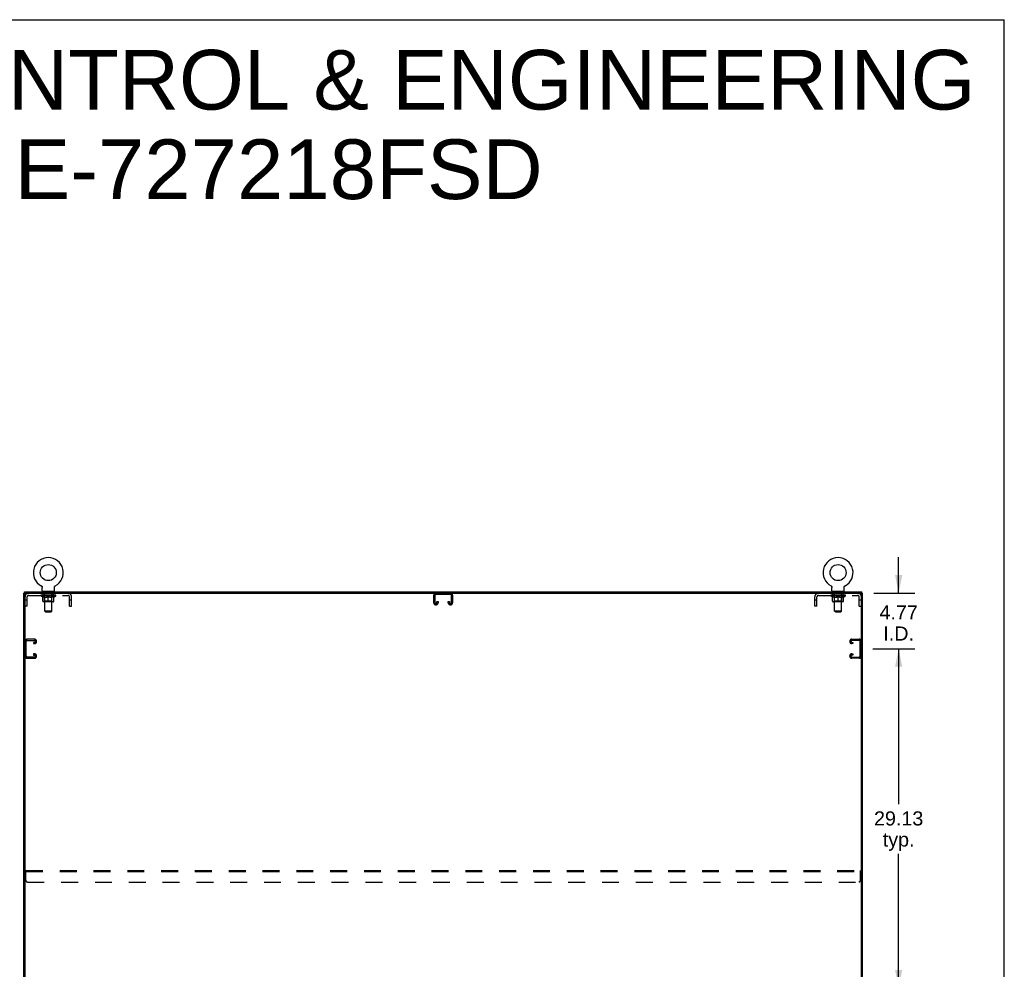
# Model space of a CAD drawing. Header units: inches. Extents: x 0 to 264, y 0 to 171.
# Tile 10 of 10: x 179 to 264, y 89 to 171. Entities that reach past the tile are written whole.
import ezdxf

# ---------------------------------------------------------------- set-up
doc = ezdxf.new("R2010")
doc.units = ezdxf.units.IN
doc.header["$LTSCALE"] = 14.508621
doc.header["$MEASUREMENT"] = 0
doc.linetypes.add('HIDDEN', pattern=[0.2, 0.1, -0.1])
doc.layers.get('0').update_dxf_attribs({"linetype": 'CONTINUOUS'})
for name, color, linetype in [('02___PRT_ALL_AXES', 7, 'CONTINUOUS'), ('DEFAULT_2', 8, 'HIDDEN'), ('DIMENSIONS', 7, 'CONTINUOUS')]:
    doc.layers.add(name, color=color, linetype=linetype)
doc.styles.get("Standard").update_dxf_attribs({"font": 'arial.ttf'})
doc.dimstyles.new('DIMSTYLE_3', dxfattribs={"dimtxt": 1.210345, "dimasz": 1.551724, "dimexe": 0.09, "dimexo": 0.07, "dimgap": 0.039, "dimtad": 0, "dimtih": 1, "dimtoh": 1, "dimzin": 4, "dimdsep": 46, "dimtxsty": 'Standard', "dimblk": '_FILLED', "dimblk1": '_FILLED', "dimblk2": '_FILLED', "dimcen": 0.09, "dimazin": 1, "dimtfac": 1, "dimtdec": 3, "dimtofl": 0, "dimtmove": 0, "dimatfit": 3, "dimldrblk": '_FILLED', "dimfxl": 1, "dimtolj": 1, "dimtzin": 4, "dimarcsym": 0})

# ---------------------------------------------------------------- blocks, each defined once
blk = doc.blocks.new('_FILLED')
at = {"color": 0, "linetype": 'ByBlock'}
blk.add_solid([(0, 0), (-1, 0.2), (-1, -0.2)], dxfattribs=at)
blk = doc.blocks.new('*D6')
at = {"layer": 'DIMENSIONS', "color": 2, "linetype": 'Continuous'}
for p, q in [((252.504, 116.698), (256.121, 116.698)), ((254.724, 116.698), (254.724, 103.346)), ((254.724, 87.573), (254.724, 99.109)), ((252.504, 87.573), (256.121, 87.573))]:
    blk.add_line(p, q, dxfattribs=at)
at = {"layer": 'DIMENSIONS', "color": 2, "linetype": 'Continuous', "xscale": 1.5517241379, "yscale": 1.5517241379, "zscale": 1.5517241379}
for p, rotation in [((254.724, 116.698), 90), ((254.724, 87.573), 270)]:
    blk.add_blockref('_FILLED', p, dxfattribs=dict(at, rotation=rotation))
at = {"layer": 'DIMENSIONS', "color": 2, "linetype": 'Continuous', "insert": (254.724, 102.74), "char_height": 1.2103, "width": 4.22946, "attachment_point": 2, "line_spacing_factor": 0.9}
blk.add_mtext('29.13\\Ptyp.', dxfattribs=at)
blk = doc.blocks.new('*D7')
at = {"layer": 'DIMENSIONS', "color": 2, "linetype": 'Continuous'}
for p, q in [((254.724, 121.469), (254.724, 124.572)), ((252.597, 121.469), (256.121, 121.469)), ((252.504, 116.698), (256.121, 116.698)), ((254.724, 116.698), (254.724, 113.594))]:
    blk.add_line(p, q, dxfattribs=at)
at = {"layer": 'DIMENSIONS', "color": 2, "linetype": 'Continuous', "xscale": 1.5517241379, "yscale": 1.5517241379, "zscale": 1.5517241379}
for p, rotation in [((254.724, 121.469), 270), ((254.724, 116.698), 90)]:
    blk.add_blockref('_FILLED', p, dxfattribs=dict(at, rotation=rotation))
at = {"layer": 'DIMENSIONS', "color": 2, "linetype": 'Continuous', "insert": (254.724, 120.425), "char_height": 1.2103, "width": 3.28908, "attachment_point": 2, "line_spacing_factor": 0.9}
blk.add_mtext('4.77\\PI.D.', dxfattribs=at)

msp = doc.modelspace()

# ---------------------------------------------------------------- linework, layer by layer
at = {"color": 7, "linetype": 'Continuous'}
for p, q in [((0, 170.69), (263.793, 170.69)), ((263.793, 0), (263.793, 170.69)), ((181.13, 122.091), (181.135, 122.089)), ((181.13, 122.091), (181.13, 122.091)), ((181.133, 122.09), (181.131, 122.091)), ((181.135, 122.089), (181.139, 122.086)), ((181.139, 122.086), (181.143, 122.083)), ((181.143, 122.083), (181.148, 122.08)), ((181.148, 122.08), (181.152, 122.077)), ((181.152, 122.077), (181.156, 122.074)), ((181.156, 122.074), (181.16, 122.071)), ((181.16, 122.071), (181.164, 122.067)), ((181.164, 122.067), (181.167, 122.063)), ((181.167, 122.063), (181.171, 122.059)), ((181.171, 122.059), (181.174, 122.055)), ((181.174, 122.055), (181.177, 122.051)), ((181.177, 122.051), (181.181, 122.047)), ((181.181, 122.047), (181.184, 122.043)), ((181.183, 122.043), (181.186, 122.038)), ((181.186, 122.038), (181.189, 122.034)), ((181.189, 122.034), (181.191, 122.029)), ((181.191, 122.029), (181.194, 122.024)), ((181.194, 122.024), (181.196, 122.02)), ((181.196, 122.02), (181.198, 122.015)), ((181.198, 122.015), (181.199, 122.01)), ((181.199, 122.01), (181.201, 122.005)), ((181.201, 122.005), (181.202, 122)), ((181.202, 122), (181.204, 121.995)), ((181.204, 121.995), (181.205, 121.99)), ((181.205, 121.99), (181.205, 121.984)), ((181.206, 121.979), (181.206, 121.974)), ((181.207, 121.969), (181.207, 121.964)), ((181.207, 121.672), (181.207, 121.964)), ((182.253, 121.672), (182.253, 121.964)), ((182.254, 121.984), (182.255, 121.99)), ((182.254, 121.979), (182.254, 121.984)), ((182.255, 121.99), (182.256, 121.995)), ((182.256, 121.995), (182.257, 122)), ((182.257, 122), (182.259, 122.005)), ((182.259, 122.005), (182.26, 122.01)), ((182.26, 122.01), (182.262, 122.015)), ((182.262, 122.015), (182.264, 122.02)), ((182.264, 122.02), (182.266, 122.024)), ((182.266, 122.024), (182.268, 122.029)), ((182.268, 122.029), (182.271, 122.034)), ((182.271, 122.034), (182.273, 122.038)), ((182.273, 122.038), (182.276, 122.043)), ((182.276, 122.043), (182.279, 122.047)), ((182.279, 122.047), (182.282, 122.051)), ((182.282, 122.051), (182.285, 122.055)), ((182.285, 122.055), (182.289, 122.059)), ((182.289, 122.059), (182.292, 122.063)), ((182.292, 122.063), (182.296, 122.067)), ((182.296, 122.067), (182.3, 122.071)), ((182.3, 122.071), (182.304, 122.074)), ((182.304, 122.074), (182.308, 122.077)), ((182.308, 122.077), (182.312, 122.08)), ((182.312, 122.08), (182.316, 122.083)), ((182.316, 122.083), (182.32, 122.086)), ((182.32, 122.086), (182.325, 122.089)), ((182.32, 122.086), (182.322, 122.087)), ((182.325, 122.089), (182.329, 122.091)), ((182.328, 122.091), (182.326, 122.09)), ((182.33, 122.091), (182.329, 122.091)), ((248.922, 122.091), (248.922, 122.091)), ((248.922, 122.091), (248.927, 122.089)), ((248.925, 122.09), (248.923, 122.091)), ((248.927, 122.089), (248.931, 122.086)), ((248.931, 122.086), (248.935, 122.083)), ((248.935, 122.083), (248.94, 122.08)), ((248.94, 122.08), (248.944, 122.077)), ((248.944, 122.077), (248.948, 122.074)), ((248.948, 122.074), (248.952, 122.071)), ((248.952, 122.071), (248.956, 122.067)), ((248.956, 122.067), (248.959, 122.063)), ((248.959, 122.063), (248.963, 122.059)), ((248.963, 122.059), (248.966, 122.055)), ((248.966, 122.055), (248.969, 122.051)), ((248.969, 122.051), (248.973, 122.047)), ((248.973, 122.047), (248.976, 122.043)), ((248.975, 122.043), (248.978, 122.038)), ((248.978, 122.038), (248.981, 122.034)), ((248.981, 122.034), (248.983, 122.029)), ((248.983, 122.029), (248.986, 122.024)), ((248.986, 122.024), (248.988, 122.02)), ((248.988, 122.02), (248.99, 122.015)), ((248.99, 122.015), (248.991, 122.01)), ((248.991, 122.01), (248.993, 122.005)), ((248.993, 122.005), (248.994, 122)), ((248.994, 122), (248.996, 121.995)), ((248.996, 121.995), (248.997, 121.99)), ((248.997, 121.99), (248.997, 121.984)), ((248.998, 121.979), (248.998, 121.974)), ((248.999, 121.969), (248.999, 121.964)), ((248.999, 121.672), (248.999, 121.964)), ((250.045, 121.672), (250.045, 121.964)), ((250.046, 121.984), (250.047, 121.99)), ((250.046, 121.979), (250.046, 121.984)), ((250.047, 121.99), (250.048, 121.995)), ((250.048, 121.995), (250.049, 122)), ((250.049, 122), (250.051, 122.005)), ((250.051, 122.005), (250.052, 122.01)), ((250.052, 122.01), (250.054, 122.015)), ((250.054, 122.015), (250.056, 122.02)), ((250.056, 122.02), (250.058, 122.024)), ((250.058, 122.024), (250.06, 122.029)), ((250.06, 122.029), (250.063, 122.034)), ((250.063, 122.034), (250.065, 122.038)), ((250.065, 122.038), (250.068, 122.043)), ((250.068, 122.043), (250.071, 122.047)), ((250.071, 122.047), (250.074, 122.051)), ((250.074, 122.051), (250.077, 122.055)), ((250.077, 122.055), (250.081, 122.059)), ((250.081, 122.059), (250.084, 122.063)), ((250.084, 122.063), (250.088, 122.067)), ((250.088, 122.067), (250.092, 122.071)), ((250.092, 122.071), (250.096, 122.074)), ((250.096, 122.074), (250.1, 122.077)), ((250.1, 122.077), (250.104, 122.08)), ((250.104, 122.08), (250.108, 122.083)), ((250.108, 122.083), (250.112, 122.086)), ((250.112, 122.086), (250.117, 122.089)), ((250.112, 122.086), (250.114, 122.087)), ((250.117, 122.089), (250.121, 122.091)), ((250.12, 122.091), (250.118, 122.09)), ((250.122, 122.091), (250.121, 122.091)), ((179.74, 121.469), (179.626, 121.469)), ((179.678, 121.469), (179.678, 121.573)), ((179.73, 49.739), (179.73, 121.469)), ((179.792, 121.469), (251.459, 121.469)), ((181.23, 121.603), (181.23, 121.573)), ((182.23, 121.603), (181.23, 121.603)), ((182.23, 121.603), (182.23, 121.573)), ((249.022, 121.603), (249.022, 121.573)), ((250.022, 121.603), (249.022, 121.603)), ((250.022, 121.603), (250.022, 121.573)), ((251.511, 121.469), (251.626, 121.469)), ((251.522, 49.677), (251.522, 121.406)), ((251.574, 121.469), (251.574, 121.573))]:
    msp.add_line(p, q, dxfattribs=at)
at = {"color": 3, "linetype": 'Continuous'}
for p, q in [((179.626, 49.677), (179.626, 121.469)), ((179.678, 121.573), (251.574, 121.573)), ((251.626, 49.677), (251.626, 121.469))]:
    msp.add_line(p, q, dxfattribs=at)
at = {"color": 7, "linetype": 'Continuous'}
for points in [[(181.205, 121.984), (181.206, 121.979), (181.206, 121.974), (181.207, 121.969)], [(182.253, 121.964), (182.253, 121.969), (182.253, 121.974), (182.254, 121.979)], [(182.253, 121.964), (182.253, 121.969), (182.253, 121.974)], [(248.997, 121.984), (248.998, 121.979), (248.998, 121.974), (248.999, 121.969)], [(250.045, 121.964), (250.045, 121.969), (250.045, 121.974), (250.046, 121.979)], [(250.045, 121.964), (250.045, 121.969), (250.045, 121.974)]]:
    msp.add_lwpolyline(points, dxfattribs=at)
for centre in [(181.73, 123.231), (249.522, 123.231)]:
    msp.add_circle(centre, 0.688, dxfattribs=at)
for centre, radius, start, end in [((181.73, 123.231), 1.288, 297.70046, 242.29954), ((249.522, 123.231), 1.288, 297.70046, 242.29954), ((179.792, 121.406), 0.0625, 90, 180), ((181.276, 121.672), 0.069, 180, 270), ((182.184, 121.672), 0.069, 270, 360), ((249.068, 121.672), 0.069, 180, 270), ((249.976, 121.672), 0.069, 270, 360), ((251.459, 121.406), 0.0625, 0, 90)]:
    msp.add_arc(centre, radius, start, end, dxfattribs=at)
at = {"layer": '02___PRT_ALL_AXES', "color": 8, "linetype": 'HIDDEN'}
for p, q in [((181.292, 121.282), (181.292, 121.469)), ((182.167, 121.469), (181.292, 121.469)), ((182.167, 121.282), (181.292, 121.282)), ((182.167, 121.282), (182.167, 121.469)), ((249.084, 121.282), (249.084, 121.469)), ((249.959, 121.469), (249.084, 121.469)), ((249.959, 121.282), (249.084, 121.282)), ((249.959, 121.282), (249.959, 121.469))]:
    msp.add_line(p, q, dxfattribs=at)
at = {"layer": 'DEFAULT_2', "color": 8, "linetype": 'HIDDEN'}
for p, q in [((181.138, 122.087), (181.139, 122.086)), ((182.329, 122.091), (182.33, 122.091)), ((248.922, 122.091), (248.922, 122.091)), ((248.93, 122.087), (248.931, 122.086)), ((250.121, 122.091), (250.122, 122.091)), ((179.917, 120.874), (179.73, 120.874)), ((179.917, 120.344), (179.917, 121.152)), ((180.047, 121.282), (183.413, 121.282)), ((181.097, 121.242), (181.097, 121.289)), ((181.256, 121.13), (181.097, 121.242)), ((182.363, 121.242), (181.097, 121.242)), ((181.106, 121.282), (181.106, 121.289)), ((181.115, 121.279), (181.115, 121.282)), ((181.115, 121.279), (182.345, 121.279)), ((181.124, 121.279), (181.124, 121.282)), ((181.125, 121.279), (181.125, 121.282)), ((181.135, 121.282), (181.135, 121.289)), ((181.151, 121.279), (181.151, 121.282)), ((181.153, 121.279), (181.153, 121.282)), ((181.181, 121.282), (181.181, 121.289)), ((181.196, 121.279), (181.196, 121.282)), ((181.199, 121.279), (181.199, 121.282)), ((181.403, 121.282), (181.201, 121.282)), ((181.245, 121.282), (181.245, 121.289)), ((181.246, 121.279), (181.246, 121.282)), ((181.247, 121.279), (181.247, 121.282)), ((181.25, 121.279), (181.25, 121.282)), ((181.256, 121.13), (181.266, 121.13)), ((181.257, 121.279), (181.257, 121.282)), ((181.257, 121.279), (181.257, 121.282)), ((181.26, 121.279), (181.26, 121.282)), ((181.264, 121.279), (181.264, 121.283)), ((181.266, 120.768), (181.266, 121.174)), ((181.268, 121.279), (181.268, 121.282)), ((181.282, 121.279), (181.282, 121.282)), ((181.3, 121.279), (181.3, 121.282)), ((181.301, 121.279), (181.301, 121.285)), ((181.321, 121.279), (181.321, 121.282)), ((181.323, 121.282), (181.323, 121.289)), ((181.332, 121.279), (181.332, 121.282)), ((181.337, 121.279), (181.337, 121.282)), ((181.346, 121.279), (181.346, 121.282)), ((181.357, 121.279), (181.357, 121.286)), ((181.373, 121.279), (181.373, 121.282)), ((181.376, 121.279), (181.376, 121.282)), ((181.403, 121.279), (181.403, 121.282)), ((181.47, 121.282), (181.408, 121.282)), ((181.409, 121.13), (181.588, 121.13)), ((181.413, 121.282), (181.413, 121.289)), ((181.417, 121.603), (181.417, 121.573)), ((181.417, 120.77), (181.417, 121.239)), ((181.42, 121.279), (181.42, 121.282)), ((181.425, 121.279), (181.425, 121.282)), ((181.43, 119.922), (181.43, 121.568)), ((181.431, 121.279), (181.431, 121.287)), ((181.435, 121.279), (181.435, 121.282)), ((181.446, 121.279), (181.446, 121.282)), ((181.47, 121.279), (181.47, 121.282)), ((181.545, 121.282), (181.486, 121.282)), ((181.506, 121.279), (181.506, 121.282)), ((181.513, 121.282), (181.513, 121.289)), ((181.517, 121.279), (181.517, 121.282)), ((181.519, 121.279), (181.519, 121.288)), ((181.522, 121.279), (181.522, 121.282)), ((181.529, 121.279), (181.529, 121.282)), ((181.545, 121.279), (181.545, 121.282)), ((181.625, 121.282), (181.571, 121.282)), ((181.584, 121.279), (181.584, 121.282)), ((181.615, 121.282), (181.693, 121.287)), ((181.62, 121.282), (181.62, 121.289)), ((181.62, 121.282), (181.62, 121.289)), ((181.62, 121.289), (181.62, 121.289)), ((181.62, 121.279), (181.62, 121.282)), ((181.624, 121.279), (181.624, 121.282)), ((181.625, 121.279), (181.625, 121.282)), ((181.626, 121.279), (181.626, 121.282)), ((181.661, 121.282), (181.725, 121.282)), ((181.666, 121.279), (181.666, 121.282)), ((181.672, 121.282), (181.672, 121.285)), ((181.693, 121.282), (181.693, 121.287)), ((181.709, 121.279), (181.709, 121.282)), ((181.727, 121.282), (181.727, 121.282)), ((181.727, 121.279), (181.727, 121.282)), ((181.727, 121.279), (181.727, 121.282)), ((181.73, 121.282), (181.73, 121.289)), ((181.73, 121.289), (181.844, 121.282)), ((181.73, 120.73), (181.73, 121.174)), ((181.732, 121.279), (181.732, 121.282)), ((181.732, 121.279), (181.732, 121.282)), ((181.732, 121.282), (181.732, 121.282)), ((181.751, 121.279), (181.751, 121.282)), ((181.751, 121.282), (181.799, 121.282)), ((181.793, 121.279), (181.793, 121.282)), ((181.834, 121.279), (181.834, 121.282)), ((181.834, 121.279), (181.834, 121.282)), ((181.834, 121.282), (181.889, 121.282)), ((181.835, 121.279), (181.835, 121.282)), ((181.839, 121.282), (181.839, 121.289)), ((181.839, 121.289), (181.84, 121.289)), ((181.839, 121.279), (181.839, 121.282)), ((181.84, 121.282), (181.84, 121.289)), ((181.871, 121.13), (182.051, 121.13)), ((181.876, 121.279), (181.876, 121.282)), ((181.915, 121.279), (181.915, 121.282)), ((181.915, 121.282), (181.974, 121.282)), ((181.93, 121.279), (181.93, 121.282)), ((181.938, 121.279), (181.938, 121.282)), ((181.94, 121.279), (181.94, 121.288)), ((181.943, 121.279), (181.943, 121.282)), ((181.946, 121.282), (181.946, 121.289)), ((181.954, 121.279), (181.954, 121.282)), ((181.99, 121.279), (181.99, 121.282)), ((181.99, 121.282), (182.052, 121.282)), ((182.014, 121.279), (182.014, 121.282)), ((182.025, 121.279), (182.025, 121.282)), ((182.029, 121.279), (182.029, 121.287)), ((182.03, 119.922), (182.03, 121.568)), ((182.035, 121.279), (182.035, 121.282)), ((182.04, 121.279), (182.04, 121.282)), ((182.042, 121.603), (182.042, 121.573)), ((182.043, 120.77), (182.043, 121.239)), ((182.046, 121.282), (182.046, 121.289)), ((182.057, 121.279), (182.057, 121.282)), ((182.057, 121.282), (182.258, 121.282)), ((182.084, 121.279), (182.084, 121.282)), ((182.087, 121.279), (182.087, 121.282)), ((182.102, 121.279), (182.102, 121.286)), ((182.114, 121.279), (182.114, 121.282)), ((182.123, 121.279), (182.123, 121.282)), ((182.127, 121.279), (182.127, 121.282)), ((182.137, 121.282), (182.137, 121.289)), ((182.138, 121.279), (182.138, 121.282)), ((182.159, 121.279), (182.159, 121.285)), ((182.159, 121.279), (182.159, 121.282)), ((182.177, 121.279), (182.177, 121.282)), ((182.191, 121.279), (182.191, 121.282)), ((182.193, 120.768), (182.193, 121.174)), ((182.193, 121.13), (182.204, 121.13)), ((182.196, 121.279), (182.196, 121.283)), ((182.199, 121.279), (182.199, 121.282)), ((182.203, 121.279), (182.203, 121.282)), ((182.203, 121.279), (182.203, 121.282)), ((182.204, 121.13), (182.363, 121.242)), ((182.21, 121.279), (182.21, 121.282)), ((182.213, 121.279), (182.213, 121.282)), ((182.214, 121.279), (182.214, 121.282)), ((182.215, 121.282), (182.215, 121.289)), ((182.261, 121.279), (182.261, 121.282)), ((182.264, 121.279), (182.264, 121.282)), ((182.278, 121.282), (182.278, 121.289)), ((182.307, 121.279), (182.307, 121.282)), ((182.309, 121.279), (182.309, 121.282)), ((182.325, 121.282), (182.325, 121.289)), ((182.335, 121.279), (182.335, 121.282)), ((182.336, 121.279), (182.336, 121.282)), ((182.345, 121.279), (182.345, 121.282)), ((182.353, 121.282), (182.353, 121.289)), ((182.363, 121.242), (182.363, 121.289)), ((183.543, 120.344), (183.543, 121.152)), ((183.73, 120.874), (183.543, 120.874)), ((183.73, 120.344), (183.73, 121.152)), ((214.813, 120.649), (214.813, 121.289)), ((214.917, 121.275), (214.917, 120.663)), ((216.244, 121.365), (215.007, 121.365)), ((216.334, 120.663), (216.334, 121.275)), ((216.438, 121.289), (216.438, 120.649)), ((247.522, 120.344), (247.522, 121.152)), ((247.709, 120.874), (247.522, 120.874)), ((247.709, 120.344), (247.709, 121.152)), ((247.839, 121.282), (251.205, 121.282)), ((248.889, 121.242), (248.889, 121.289)), ((250.155, 121.242), (248.889, 121.242)), ((249.048, 121.13), (248.889, 121.242)), ((248.898, 121.282), (248.898, 121.289)), ((248.907, 121.279), (248.907, 121.282)), ((248.907, 121.279), (250.137, 121.279)), ((248.916, 121.279), (248.916, 121.282)), ((248.917, 121.279), (248.917, 121.282)), ((248.927, 121.282), (248.927, 121.289)), ((248.943, 121.279), (248.943, 121.282)), ((248.945, 121.279), (248.945, 121.282)), ((248.973, 121.282), (248.973, 121.289)), ((248.988, 121.279), (248.988, 121.282)), ((248.991, 121.279), (248.991, 121.282)), ((249.195, 121.282), (248.993, 121.282)), ((249.037, 121.282), (249.037, 121.289)), ((249.038, 121.279), (249.038, 121.282)), ((249.039, 121.279), (249.039, 121.282)), ((249.042, 121.279), (249.042, 121.282)), ((249.048, 121.13), (249.058, 121.13)), ((249.049, 121.279), (249.049, 121.282)), ((249.049, 121.279), (249.049, 121.282)), ((249.052, 121.279), (249.052, 121.282)), ((249.056, 121.279), (249.056, 121.283)), ((249.058, 120.768), (249.058, 121.174)), ((249.06, 121.279), (249.06, 121.282)), ((249.074, 121.279), (249.074, 121.282)), ((249.092, 121.279), (249.092, 121.282)), ((249.093, 121.279), (249.093, 121.285)), ((249.113, 121.279), (249.113, 121.282)), ((249.115, 121.282), (249.115, 121.289)), ((249.124, 121.279), (249.124, 121.282)), ((249.129, 121.279), (249.129, 121.282)), ((249.138, 121.279), (249.138, 121.282)), ((249.149, 121.279), (249.149, 121.286)), ((249.165, 121.279), (249.165, 121.282)), ((249.168, 121.279), (249.168, 121.282)), ((249.195, 121.279), (249.195, 121.282)), ((249.262, 121.282), (249.2, 121.282)), ((249.201, 121.13), (249.38, 121.13)), ((249.205, 121.282), (249.205, 121.289)), ((249.209, 121.603), (249.209, 121.573)), ((249.209, 120.77), (249.209, 121.239)), ((249.212, 121.279), (249.212, 121.282)), ((249.217, 121.279), (249.217, 121.282)), ((249.222, 119.922), (249.222, 121.568)), ((249.223, 121.279), (249.223, 121.287)), ((249.227, 121.279), (249.227, 121.282)), ((249.238, 121.279), (249.238, 121.282)), ((249.262, 121.279), (249.262, 121.282)), ((249.337, 121.282), (249.278, 121.282)), ((249.298, 121.279), (249.298, 121.282)), ((249.305, 121.282), (249.305, 121.289)), ((249.309, 121.279), (249.309, 121.282)), ((249.311, 121.279), (249.311, 121.288)), ((249.314, 121.279), (249.314, 121.282)), ((249.321, 121.279), (249.321, 121.282)), ((249.337, 121.279), (249.337, 121.282)), ((249.417, 121.282), (249.363, 121.282)), ((249.376, 121.279), (249.376, 121.282)), ((249.407, 121.282), (249.485, 121.287)), ((249.412, 121.282), (249.412, 121.289)), ((249.412, 121.282), (249.412, 121.289)), ((249.412, 121.289), (249.412, 121.289)), ((249.412, 121.279), (249.412, 121.282)), ((249.416, 121.279), (249.416, 121.282)), ((249.417, 121.279), (249.417, 121.282)), ((249.418, 121.279), (249.418, 121.282)), ((249.453, 121.282), (249.517, 121.282)), ((249.458, 121.279), (249.458, 121.282)), ((249.464, 121.282), (249.464, 121.285)), ((249.485, 121.282), (249.485, 121.287)), ((249.501, 121.279), (249.501, 121.282)), ((249.519, 121.282), (249.519, 121.282)), ((249.519, 121.279), (249.519, 121.282)), ((249.519, 121.279), (249.519, 121.282)), ((249.522, 121.282), (249.522, 121.289)), ((249.522, 121.289), (249.636, 121.282)), ((249.522, 120.73), (249.522, 121.174)), ((249.524, 121.279), (249.524, 121.282)), ((249.524, 121.279), (249.524, 121.282)), ((249.524, 121.282), (249.524, 121.282)), ((249.543, 121.279), (249.543, 121.282)), ((249.543, 121.282), (249.591, 121.282)), ((249.585, 121.279), (249.585, 121.282)), ((249.626, 121.279), (249.626, 121.282)), ((249.626, 121.279), (249.626, 121.282)), ((249.626, 121.282), (249.681, 121.282)), ((249.627, 121.279), (249.627, 121.282)), ((249.631, 121.289), (249.632, 121.289)), ((249.631, 121.282), (249.631, 121.289)), ((249.631, 121.279), (249.631, 121.282)), ((249.632, 121.282), (249.632, 121.289)), ((249.663, 121.13), (249.843, 121.13)), ((249.668, 121.279), (249.668, 121.282)), ((249.707, 121.279), (249.707, 121.282)), ((249.707, 121.282), (249.766, 121.282)), ((249.722, 121.279), (249.722, 121.282)), ((249.73, 121.279), (249.73, 121.282)), ((249.732, 121.279), (249.732, 121.288)), ((249.735, 121.279), (249.735, 121.282)), ((249.738, 121.282), (249.738, 121.289)), ((249.746, 121.279), (249.746, 121.282)), ((249.782, 121.279), (249.782, 121.282)), ((249.782, 121.282), (249.844, 121.282)), ((249.806, 121.279), (249.806, 121.282)), ((249.817, 121.279), (249.817, 121.282)), ((249.821, 121.279), (249.821, 121.287)), ((249.822, 119.922), (249.822, 121.568)), ((249.827, 121.279), (249.827, 121.282)), ((249.832, 121.279), (249.832, 121.282)), ((249.834, 121.603), (249.834, 121.573)), ((249.835, 120.77), (249.835, 121.239)), ((249.838, 121.282), (249.838, 121.289)), ((249.849, 121.279), (249.849, 121.282)), ((249.849, 121.282), (250.05, 121.282)), ((249.876, 121.279), (249.876, 121.282)), ((249.879, 121.279), (249.879, 121.282)), ((249.894, 121.279), (249.894, 121.286)), ((249.906, 121.279), (249.906, 121.282)), ((249.915, 121.279), (249.915, 121.282)), ((249.919, 121.279), (249.919, 121.282)), ((249.929, 121.282), (249.929, 121.289)), ((249.93, 121.279), (249.93, 121.282)), ((249.951, 121.279), (249.951, 121.285)), ((249.951, 121.279), (249.951, 121.282)), ((249.969, 121.279), (249.969, 121.282)), ((249.983, 121.279), (249.983, 121.282)), ((249.985, 120.768), (249.985, 121.174)), ((249.985, 121.13), (249.996, 121.13)), ((249.988, 121.279), (249.988, 121.283)), ((249.991, 121.279), (249.991, 121.282)), ((249.995, 121.279), (249.995, 121.282)), ((249.995, 121.279), (249.995, 121.282)), ((249.996, 121.13), (250.155, 121.242)), ((250.002, 121.279), (250.002, 121.282)), ((250.005, 121.279), (250.005, 121.282)), ((250.006, 121.279), (250.006, 121.282)), ((250.007, 121.282), (250.007, 121.289)), ((250.053, 121.279), (250.053, 121.282)), ((250.056, 121.279), (250.056, 121.282)), ((250.07, 121.282), (250.07, 121.289)), ((250.099, 121.279), (250.099, 121.282)), ((250.101, 121.279), (250.101, 121.282)), ((250.117, 121.282), (250.117, 121.289)), ((250.127, 121.279), (250.127, 121.282)), ((250.128, 121.279), (250.128, 121.282)), ((250.137, 121.279), (250.137, 121.282)), ((250.145, 121.282), (250.145, 121.289)), ((250.155, 121.242), (250.155, 121.289)), ((251.335, 120.344), (251.335, 121.152)), ((251.522, 120.874), (251.335, 120.874)), ((179.917, 120.344), (179.73, 120.344)), ((182.156, 120.73), (181.303, 120.73)), ((181.417, 120.77), (181.377, 120.73)), ((182.043, 120.77), (181.417, 120.77)), ((182.043, 120.77), (182.082, 120.73)), ((183.543, 120.344), (183.73, 120.344)), ((215.008, 120.469), (214.993, 120.469)), ((215.084, 120.663), (215.084, 120.75)), ((215.084, 120.75), (215.188, 120.75)), ((215.188, 120.75), (215.188, 120.649)), ((216.063, 120.649), (216.063, 120.75)), ((216.063, 120.75), (216.167, 120.75)), ((216.167, 120.75), (216.167, 120.663)), ((216.258, 120.469), (216.243, 120.469)), ((247.709, 120.344), (247.522, 120.344)), ((249.948, 120.73), (249.095, 120.73)), ((249.209, 120.77), (249.169, 120.73)), ((249.835, 120.77), (249.209, 120.77)), ((249.835, 120.77), (249.874, 120.73)), ((251.335, 120.344), (251.522, 120.344)), ((181.499, 119.853), (181.43, 119.922)), ((182.03, 119.922), (181.43, 119.922)), ((181.499, 119.853), (181.961, 119.853)), ((181.961, 119.853), (182.03, 119.922)), ((249.822, 119.922), (249.222, 119.922)), ((249.291, 119.853), (249.222, 119.922)), ((249.291, 119.853), (249.753, 119.853)), ((249.753, 119.853), (249.822, 119.922)), ((180.55, 117.51), (179.91, 117.51)), ((250.702, 117.51), (251.342, 117.51)), ((179.834, 116.079), (179.834, 117.316)), ((179.924, 117.406), (180.536, 117.406)), ((180.449, 117.239), (180.449, 117.135)), ((180.536, 117.239), (180.449, 117.239)), ((180.449, 117.135), (180.55, 117.135)), ((180.73, 117.315), (180.73, 117.33)), ((250.522, 117.315), (250.522, 117.33)), ((250.803, 117.135), (250.702, 117.135)), ((251.328, 117.406), (250.716, 117.406)), ((250.716, 117.239), (250.803, 117.239)), ((250.803, 117.239), (250.803, 117.135)), ((251.418, 116.079), (251.418, 117.316)), ((179.91, 115.885), (180.55, 115.885)), ((180.536, 115.989), (179.924, 115.989)), ((180.449, 116.26), (180.449, 116.156)), ((180.55, 116.26), (180.449, 116.26)), ((180.449, 116.156), (180.536, 116.156)), ((180.73, 116.065), (180.73, 116.08)), ((250.522, 116.065), (250.522, 116.08)), ((250.702, 116.26), (250.803, 116.26)), ((251.342, 115.885), (250.702, 115.885)), ((250.803, 116.156), (250.716, 116.156)), ((250.716, 115.989), (251.328, 115.989)), ((250.803, 116.26), (250.803, 116.156)), ((179.813, 96.802), (179.813, 97.677)), ((179.813, 97.677), (251.438, 97.677)), ((179.813, 97.573), (251.438, 97.573)), ((251.438, 96.802), (251.438, 97.677)), ((179.938, 96.677), (251.313, 96.677))]:
    msp.add_line(p, q, dxfattribs=at)
for points in [[(181.416, 121.13), (181.391, 121.135), (181.367, 121.141), (181.342, 121.147), (181.317, 121.155), (181.292, 121.164), (181.266, 121.174)], [(181.266, 121.173), (181.291, 121.163), (181.315, 121.155), (181.339, 121.147), (181.362, 121.141), (181.385, 121.135), (181.409, 121.13)], [(181.73, 121.174), (181.704, 121.164), (181.678, 121.155), (181.653, 121.147), (181.628, 121.141), (181.603, 121.135), (181.579, 121.13)], [(181.588, 121.13), (181.612, 121.135), (181.635, 121.141), (181.658, 121.147), (181.682, 121.155), (181.706, 121.163), (181.73, 121.173)], [(181.881, 121.13), (181.856, 121.135), (181.831, 121.141), (181.806, 121.147), (181.781, 121.155), (181.756, 121.164), (181.73, 121.174)], [(181.73, 121.173), (181.754, 121.163), (181.778, 121.155), (181.802, 121.147), (181.825, 121.141), (181.848, 121.135), (181.871, 121.13)], [(182.193, 121.174), (182.167, 121.164), (182.142, 121.155), (182.117, 121.147), (182.092, 121.141), (182.068, 121.135), (182.043, 121.13)], [(182.051, 121.13), (182.074, 121.135), (182.098, 121.141), (182.121, 121.147), (182.145, 121.155), (182.169, 121.163), (182.193, 121.173)], [(249.208, 121.13), (249.183, 121.135), (249.159, 121.141), (249.134, 121.147), (249.109, 121.155), (249.084, 121.164), (249.058, 121.174)], [(249.058, 121.173), (249.083, 121.163), (249.107, 121.155), (249.131, 121.147), (249.154, 121.141), (249.177, 121.135), (249.201, 121.13)], [(249.522, 121.174), (249.496, 121.164), (249.47, 121.155), (249.445, 121.147), (249.42, 121.141), (249.395, 121.135), (249.371, 121.13)], [(249.38, 121.13), (249.404, 121.135), (249.427, 121.141), (249.45, 121.147), (249.474, 121.155), (249.498, 121.163), (249.522, 121.173)], [(249.673, 121.13), (249.648, 121.135), (249.623, 121.141), (249.598, 121.147), (249.573, 121.155), (249.548, 121.164), (249.522, 121.174)], [(249.522, 121.173), (249.546, 121.163), (249.57, 121.155), (249.594, 121.147), (249.617, 121.141), (249.64, 121.135), (249.663, 121.13)], [(249.985, 121.174), (249.959, 121.164), (249.934, 121.155), (249.909, 121.147), (249.884, 121.141), (249.86, 121.135), (249.835, 121.13)], [(249.843, 121.13), (249.866, 121.135), (249.89, 121.141), (249.913, 121.147), (249.937, 121.155), (249.961, 121.163), (249.985, 121.173)]]:
    msp.add_lwpolyline(points, dxfattribs=at)
for centre, radius, start, end in [((180.047, 121.152), 0.317, 90, 180), ((180.047, 121.152), 0.13, 90, 180), ((181.377, 121.239), 0.0398, 0, 90), ((181.395, 121.568), 0.0345, 0, 90), ((182.064, 121.568), 0.0345, 90, 180), ((182.082, 121.239), 0.0398, 90, 180), ((183.413, 121.152), 0.317, 0, 90), ((183.413, 121.152), 0.13, 0, 90), ((214.993, 121.289), 0.18, 90, 180), ((215.007, 121.275), 0.09, 90, 180), ((216.244, 121.275), 0.09, 0, 90), ((216.258, 121.289), 0.18, 0, 90), ((247.839, 121.152), 0.317, 90, 180), ((247.839, 121.152), 0.13, 90, 180), ((249.169, 121.239), 0.0398, 0, 90), ((249.187, 121.568), 0.0345, 0, 90), ((249.856, 121.568), 0.0345, 90, 180), ((249.874, 121.239), 0.0398, 90, 180), ((251.205, 121.152), 0.317, 0, 90), ((251.205, 121.152), 0.13, 0, 90), ((181.303, 120.768), 0.0371, 180, 270), ((182.156, 120.768), 0.0371, 270, 360), ((214.993, 120.649), 0.18, 180, 270), ((215.007, 120.663), 0.09, 180, 270), ((214.994, 120.663), 0.09, 278.21921, 360), ((215.008, 120.649), 0.18, 270, 360), ((216.243, 120.649), 0.18, 180, 270), ((216.257, 120.663), 0.09, 180, 270), ((216.244, 120.663), 0.09, 278.21921, 360), ((216.258, 120.649), 0.18, 270, 360), ((249.095, 120.768), 0.0371, 180, 270), ((249.948, 120.768), 0.0371, 270, 360), ((179.91, 117.33), 0.18, 90, 180), ((180.55, 117.33), 0.18, 0, 90), ((250.702, 117.33), 0.18, 90, 180), ((251.342, 117.33), 0.18, 0, 90), ((179.924, 117.316), 0.09, 90, 180), ((180.536, 117.316), 0.09, 0, 90), ((180.536, 117.329), 0.09, 270, 351.78079), ((180.55, 117.315), 0.18, 270, 360), ((250.702, 117.315), 0.18, 180, 270), ((250.716, 117.316), 0.09, 90, 180), ((250.716, 117.329), 0.09, 188.21921, 270), ((251.328, 117.316), 0.09, 0, 90), ((179.91, 116.065), 0.18, 180, 270), ((179.924, 116.079), 0.09, 180, 270), ((180.536, 116.066), 0.09, 0, 90), ((180.536, 116.079), 0.09, 270, 351.78079), ((180.55, 116.08), 0.18, 0, 90), ((180.55, 116.065), 0.18, 270, 360), ((250.702, 116.08), 0.18, 90, 180), ((250.702, 116.065), 0.18, 180, 270), ((250.716, 116.066), 0.09, 90, 180), ((250.716, 116.079), 0.09, 188.21921, 270), ((251.328, 116.079), 0.09, 270, 360), ((251.342, 116.065), 0.18, 270, 360), ((179.938, 96.802), 0.125, 180, 270), ((251.313, 96.802), 0.125, 270, 360)]:
    msp.add_arc(centre, radius, start, end, dxfattribs=at)
for centre, major_axis, ratio, start_param, end_param in [((181.73, 121.289), (0.633, 0.007), 0.05963, 2.96643, 3.140963), ((181.077, 121.277), (0.198, 0), 0.060556, 0.430652, 1.470503), ((181.73, 121.289), (0.633, 0), 0.060556, -3.141593, -2.96706), ((181.077, 121.27), (0.198, 0.002), 0.05963, 1.376596, 1.469874), ((181.73, 121.289), (0.633, 0.013), 0.05688, 2.791345, 2.965878), ((181.052, 121.277), (0.198, 0.002), 0.05963, 0.25549, 1.295341), ((181.121, 121.277), (0.198, -0.002), 0.05963, 0.605815, 1.645666), ((181.73, 121.289), (0.633, -0.007), 0.05963, -2.96643, -2.791898), ((181.121, 121.27), (0.198, 0), 0.060556, 1.551758, 1.645036), ((181.052, 121.27), (0.198, 0.004), 0.05688, 1.20151, 1.294789), ((181.122, 121.272), (0.164, 0.002), 0.05963, 1.065228, 1.614276), ((181.102, 121.272), (0.164, 0.003), 0.05688, 0.890143, 1.43919), ((181.16, 121.272), (0.164, 0), 0.060556, 1.240391, 1.789438), ((181.73, 121.289), (0.633, 0.019), 0.052395, 2.616403, 2.790936), ((181.049, 121.277), (0.198, 0.004), 0.05688, 0.080405, 1.120256), ((181.183, 121.277), (0.198, -0.004), 0.05688, 0.7809, 1.820751), ((181.73, 121.289), (0.633, -0.013), 0.05688, -2.791345, -2.616812), ((181.183, 121.27), (0.198, -0.002), 0.05963, 1.72692, 1.820198), ((181.049, 121.27), (0.198, 0.006), 0.052395, 1.026568, 1.119847), ((181.102, 121.272), (0.164, 0.005), 0.052395, 0.715201, 1.264248), ((181.216, 121.272), (0.164, -0.002), 0.05963, 1.415553, 1.9646), ((181.73, 121.289), (0.633, 0.025), 0.046319, 2.441654, 2.616187), ((181.263, 121.277), (0.198, -0.006), 0.052395, 0.955842, 1.995693), ((181.066, 121.277), (0.198, 0.006), 0.052395, -0.094537, 0.945314), ((181.73, 121.289), (0.633, -0.019), 0.052395, -2.616403, -2.44187), ((181.263, 121.27), (0.198, -0.004), 0.05688, 1.902006, 1.995284), ((181.066, 121.27), (0.198, 0.008), 0.046319, 0.851819, 0.945098), ((181.12, 121.272), (0.164, 0.006), 0.046319, 0.540452, 1.089499), ((181.287, 121.272), (0.164, -0.003), 0.05688, 1.590638, 2.139686), ((181.73, 121.289), (0.633, 0.029), 0.038841, 2.267123, 2.441656), ((181.356, 121.277), (0.198, -0.008), 0.046319, 1.130591, 2.170442), ((181.103, 121.277), (0.198, 0.008), 0.046319, -0.269286, 0.770565), ((181.73, 121.289), (0.633, -0.025), 0.046319, -2.441654, -2.267121), ((181.356, 121.27), (0.198, -0.006), 0.052395, 2.076947, 2.170226), ((181.103, 121.27), (0.198, 0.009), 0.038841, 0.677289, 0.770567), ((181.157, 121.272), (0.164, 0.008), 0.038841, 0.365921, 0.914969), ((181.371, 121.272), (0.164, -0.005), 0.052395, 1.76558, 2.314627), ((181.73, 121.289), (0.633, 0.033), 0.030195, 2.09281, 2.267343), ((181.461, 121.277), (0.198, -0.009), 0.038841, 1.305122, 2.344973), ((181.73, 121.289), (0.633, -0.029), 0.038841, -2.267123, -2.092591), ((181.159, 121.277), (0.198, 0.009), 0.038841, -0.443817, 0.596034), ((181.461, 121.27), (0.198, -0.008), 0.046319, 2.251696, 2.344975), ((181.159, 121.27), (0.198, 0.01), 0.030195, 0.502975, 0.596254), ((181.211, 121.272), (0.164, 0.009), 0.030195, 0.191608, 0.740655), ((181.467, 121.272), (0.164, -0.006), 0.046319, 1.940329, 2.489376), ((181.232, 121.277), (0.198, 0.01), 0.030195, -0.61813, 0.421721), ((181.73, 121.289), (0.633, 0.036), 0.020645, 1.918687, 2.09322), ((181.574, 121.277), (0.198, -0.01), 0.030195, 1.479435, 2.519286), ((181.73, 121.289), (0.633, -0.033), 0.030195, -2.09281, -1.918277), ((181.574, 121.27), (0.198, -0.009), 0.038841, 2.426227, 2.519505), ((181.232, 121.27), (0.198, 0.011), 0.020645, 0.328852, 0.422131), ((181.281, 121.272), (0.164, 0.009), 0.020645, 0.017485, 0.566532), ((181.57, 121.272), (0.164, -0.008), 0.038841, 2.11486, 2.663907), ((181.321, 121.277), (0.198, 0.011), 0.020645, -0.792253, 0.247598), ((181.73, 121.289), (0.633, 0.038), 0.010478, 1.744704, 1.919237), ((181.692, 121.277), (0.198, -0.011), 0.020645, 1.653558, 2.693409), ((181.73, 121.289), (0.633, -0.036), 0.020645, -1.918687, -1.744154), ((181.692, 121.27), (0.198, -0.01), 0.030195, 2.60054, 2.693819), ((181.321, 121.27), (0.198, 0.012), 0.010478, 0.154869, 0.248148), ((181.365, 121.272), (0.164, 0.01), 0.010478, 6.126688, 6.675735), ((181.679, 121.272), (0.164, -0.009), 0.030195, 2.289173, 2.83822), ((181.422, 121.277), (0.198, 0.012), 0.010478, -0.966236, -0.000846), ((181.811, 121.277), (0.198, -0.012), 0.010478, 1.827541, 2.867392), ((181.73, 121.289), (0.633, -0.038), 0.010478, -1.744704, -1.570171), ((181.811, 121.27), (0.198, -0.011), 0.020645, 2.774664, 2.867942), ((181.789, 121.272), (0.164, -0.009), 0.020645, 2.463296, 3.012344), ((181.649, 121.277), (0.198, 0.012), 0.010478, 0.274201, 1.314052), ((181.563, 121.272), (0.164, 0.01), 0.010478, -0.000298, 0.504314), ((181.533, 121.27), (0.198, 0.012), 0.010478, 0.192946, 0.399283), ((181.73, 121.289), (0.633, 0.038), 0.010478, -1.578586, -1.396888), ((181.927, 121.27), (0.198, -0.012), 0.010478, 2.948646, 3.041925), ((181.897, 121.272), (0.164, -0.01), 0.010478, 2.637279, 3.142076), ((181.768, 121.277), (0.198, 0.011), 0.020645, 0.448184, 1.488034), ((181.671, 121.272), (0.164, 0.009), 0.020645, 0.129249, 0.678296), ((181.649, 121.27), (0.198, 0.011), 0.020645, 0.273651, 0.366929), ((182.037, 121.277), (0.198, -0.012), 0.010478, -3.140747, -2.175357), ((181.73, 121.289), (0.633, 0.036), 0.020645, -1.397439, -1.222906), ((181.73, 121.289), (0.633, -0.038), 0.010478, 1.222355, 1.396888), ((181.886, 121.277), (0.198, 0.01), 0.030195, 0.622307, 1.662158), ((181.781, 121.272), (0.164, 0.009), 0.030195, 0.303372, 0.852419), ((182.094, 121.272), (0.164, -0.01), 0.010478, 2.749043, 3.29809), ((182.138, 121.277), (0.198, -0.011), 0.020645, 2.893995, 3.933846), ((181.768, 121.27), (0.198, 0.01), 0.030195, 0.447774, 0.541052), ((182.138, 121.27), (0.198, -0.012), 0.010478, 2.893445, 2.986723), ((181.73, 121.289), (0.633, 0.033), 0.030195, -1.223315, -1.048783), ((181.73, 121.289), (0.633, -0.036), 0.020645, 1.048373, 1.222906), ((181.999, 121.277), (0.198, 0.009), 0.038841, 0.79662, 1.836471), ((181.889, 121.272), (0.164, 0.008), 0.038841, 0.477686, 1.026733), ((182.178, 121.272), (0.164, -0.009), 0.020645, 2.57506, 3.124108), ((182.227, 121.277), (0.198, -0.01), 0.030195, 2.719872, 3.759723), ((182.103, 121.277), (0.198, 0.008), 0.046319, 0.971151, 2.011002), ((181.886, 121.27), (0.198, 0.009), 0.038841, 0.622087, 0.715366), ((182.227, 121.27), (0.198, -0.011), 0.020645, 2.719462, 2.812741), ((181.73, 121.289), (0.633, 0.029), 0.038841, -1.049002, -0.874469), ((181.73, 121.289), (0.633, -0.033), 0.030195, 0.87425, 1.048783), ((181.993, 121.272), (0.164, 0.006), 0.046319, 0.652216, 1.201263), ((182.197, 121.277), (0.198, 0.006), 0.052395, 1.1459, 2.185751), ((182.248, 121.272), (0.164, -0.009), 0.030195, 2.400937, 2.949985), ((182.301, 121.277), (0.198, -0.009), 0.038841, 2.545558, 3.585409), ((182.088, 121.272), (0.164, 0.005), 0.052395, 0.826965, 1.376012), ((181.999, 121.27), (0.198, 0.008), 0.046319, 0.796618, 0.889896), ((182.301, 121.27), (0.198, -0.01), 0.030195, 2.545339, 2.638617), ((182.276, 121.277), (0.198, 0.004), 0.05688, 1.320842, 2.360692), ((181.73, 121.289), (0.633, 0.025), 0.046319, -0.874471, -0.699939), ((181.73, 121.289), (0.633, -0.029), 0.038841, 0.699936, 0.874469), ((182.357, 121.277), (0.198, -0.008), 0.046319, 2.371028, 3.410879), ((182.303, 121.272), (0.164, -0.008), 0.038841, 2.226624, 2.775671), ((182.339, 121.277), (0.198, 0.002), 0.05963, 1.495927, 2.535778), ((182.173, 121.272), (0.164, 0.003), 0.05688, 1.001907, 1.550954), ((182.394, 121.277), (0.198, -0.006), 0.052395, 2.196279, 3.23613), ((182.339, 121.272), (0.164, -0.006), 0.046319, 2.052093, 2.601141), ((182.103, 121.27), (0.198, 0.006), 0.052395, 0.971367, 1.064645), ((182.383, 121.277), (0.198, 0), 0.060556, 1.671089, 2.71094), ((182.357, 121.27), (0.198, -0.009), 0.038841, 2.371026, 2.464304), ((182.411, 121.277), (0.198, -0.004), 0.05688, 2.021337, 3.061188), ((181.73, 121.289), (0.633, 0.019), 0.052395, -0.699723, -0.52519), ((181.73, 121.289), (0.633, -0.025), 0.046319, 0.525406, 0.699939), ((182.407, 121.277), (0.198, -0.002), 0.05963, 1.846251, 2.886102), ((182.244, 121.272), (0.164, 0.002), 0.05963, 1.176993, 1.72604), ((182.358, 121.272), (0.164, -0.005), 0.052395, 1.877344, 2.426392), ((182.299, 121.272), (0.164, 0), 0.060556, 1.352155, 1.901202), ((182.357, 121.272), (0.164, -0.003), 0.05688, 1.702402, 2.25145), ((182.338, 121.272), (0.164, -0.002), 0.05963, 1.527317, 2.076364), ((182.197, 121.27), (0.198, 0.004), 0.05688, 1.146309, 1.239587), ((182.394, 121.27), (0.198, -0.008), 0.046319, 2.196495, 2.289773), ((181.73, 121.289), (0.633, 0.013), 0.05688, -0.524781, -0.350248), ((181.73, 121.289), (0.633, -0.019), 0.052395, 0.350657, 0.52519), ((182.276, 121.27), (0.198, 0.002), 0.05963, 1.321394, 1.414673), ((182.411, 121.27), (0.198, -0.006), 0.052395, 2.021746, 2.115024), ((181.73, 121.289), (0.633, 0.007), 0.05963, -0.349695, -0.175162), ((181.73, 121.289), (0.633, -0.013), 0.05688, 0.175715, 0.350248), ((182.339, 121.27), (0.198, 0), 0.060556, 1.496556, 1.589835), ((182.407, 121.27), (0.198, -0.004), 0.05688, 1.846804, 1.940083), ((182.383, 121.27), (0.198, -0.002), 0.05963, 1.671719, 1.764997), ((181.73, 121.289), (0.633, 0), 0.060556, -0.174533, 0), ((181.73, 121.289), (0.633, -0.007), 0.05963, 0.000629, 0.175162), ((249.522, 121.289), (0.633, 0.007), 0.05963, 2.96643, 3.140963), ((248.869, 121.277), (0.198, 0), 0.060556, 0.430652, 1.470503), ((249.522, 121.289), (0.633, 0), 0.060556, -3.141593, -2.96706), ((248.869, 121.27), (0.198, 0.002), 0.05963, 1.376596, 1.469874), ((249.522, 121.289), (0.633, 0.013), 0.05688, 2.791345, 2.965878), ((248.844, 121.277), (0.198, 0.002), 0.05963, 0.25549, 1.295341), ((248.913, 121.277), (0.198, -0.002), 0.05963, 0.605815, 1.645666), ((249.522, 121.289), (0.633, -0.007), 0.05963, -2.96643, -2.791898), ((248.913, 121.27), (0.198, 0), 0.060556, 1.551758, 1.645036), ((248.844, 121.27), (0.198, 0.004), 0.05688, 1.20151, 1.294789), ((248.914, 121.272), (0.164, 0.002), 0.05963, 1.065228, 1.614276), ((248.894, 121.272), (0.164, 0.003), 0.05688, 0.890143, 1.43919), ((248.952, 121.272), (0.164, 0), 0.060556, 1.240391, 1.789438), ((249.522, 121.289), (0.633, 0.019), 0.052395, 2.616403, 2.790936), ((248.841, 121.277), (0.198, 0.004), 0.05688, 0.080405, 1.120256), ((248.975, 121.277), (0.198, -0.004), 0.05688, 0.7809, 1.820751), ((249.522, 121.289), (0.633, -0.013), 0.05688, -2.791345, -2.616812), ((248.975, 121.27), (0.198, -0.002), 0.05963, 1.72692, 1.820198), ((248.841, 121.27), (0.198, 0.006), 0.052395, 1.026568, 1.119847), ((248.894, 121.272), (0.164, 0.005), 0.052395, 0.715201, 1.264248), ((249.008, 121.272), (0.164, -0.002), 0.05963, 1.415553, 1.9646), ((249.522, 121.289), (0.633, 0.025), 0.046319, 2.441654, 2.616187), ((249.055, 121.277), (0.198, -0.006), 0.052395, 0.955842, 1.995693), ((248.858, 121.277), (0.198, 0.006), 0.052395, -0.094537, 0.945314), ((249.522, 121.289), (0.633, -0.019), 0.052395, -2.616403, -2.44187), ((249.055, 121.27), (0.198, -0.004), 0.05688, 1.902006, 1.995284), ((248.858, 121.27), (0.198, 0.008), 0.046319, 0.851819, 0.945098), ((248.912, 121.272), (0.164, 0.006), 0.046319, 0.540452, 1.089499), ((249.079, 121.272), (0.164, -0.003), 0.05688, 1.590638, 2.139686), ((249.522, 121.289), (0.633, 0.029), 0.038841, 2.267123, 2.441656), ((249.148, 121.277), (0.198, -0.008), 0.046319, 1.130591, 2.170442), ((248.895, 121.277), (0.198, 0.008), 0.046319, -0.269286, 0.770565), ((249.522, 121.289), (0.633, -0.025), 0.046319, -2.441654, -2.267121), ((249.148, 121.27), (0.198, -0.006), 0.052395, 2.076947, 2.170226), ((248.895, 121.27), (0.198, 0.009), 0.038841, 0.677289, 0.770567), ((248.949, 121.272), (0.164, 0.008), 0.038841, 0.365921, 0.914969), ((249.163, 121.272), (0.164, -0.005), 0.052395, 1.76558, 2.314627), ((249.522, 121.289), (0.633, 0.033), 0.030195, 2.09281, 2.267343), ((249.253, 121.277), (0.198, -0.009), 0.038841, 1.305122, 2.344973), ((249.522, 121.289), (0.633, -0.029), 0.038841, -2.267123, -2.092591), ((248.951, 121.277), (0.198, 0.009), 0.038841, -0.443817, 0.596034), ((249.253, 121.27), (0.198, -0.008), 0.046319, 2.251696, 2.344975), ((248.951, 121.27), (0.198, 0.01), 0.030195, 0.502975, 0.596254), ((249.003, 121.272), (0.164, 0.009), 0.030195, 0.191608, 0.740655), ((249.259, 121.272), (0.164, -0.006), 0.046319, 1.940329, 2.489376), ((249.024, 121.277), (0.198, 0.01), 0.030195, -0.61813, 0.421721), ((249.522, 121.289), (0.633, 0.036), 0.020645, 1.918687, 2.09322), ((249.366, 121.277), (0.198, -0.01), 0.030195, 1.479435, 2.519286), ((249.522, 121.289), (0.633, -0.033), 0.030195, -2.09281, -1.918277), ((249.366, 121.27), (0.198, -0.009), 0.038841, 2.426227, 2.519505), ((249.024, 121.27), (0.198, 0.011), 0.020645, 0.328852, 0.422131), ((249.073, 121.272), (0.164, 0.009), 0.020645, 0.017485, 0.566532), ((249.362, 121.272), (0.164, -0.008), 0.038841, 2.11486, 2.663907), ((249.113, 121.277), (0.198, 0.011), 0.020645, -0.792253, 0.247598), ((249.522, 121.289), (0.633, 0.038), 0.010478, 1.744704, 1.919237), ((249.484, 121.277), (0.198, -0.011), 0.020645, 1.653558, 2.693409), ((249.522, 121.289), (0.633, -0.036), 0.020645, -1.918687, -1.744154), ((249.484, 121.27), (0.198, -0.01), 0.030195, 2.60054, 2.693819), ((249.113, 121.27), (0.198, 0.012), 0.010478, 0.154869, 0.248148), ((249.157, 121.272), (0.164, 0.01), 0.010478, 6.126688, 6.675735), ((249.471, 121.272), (0.164, -0.009), 0.030195, 2.289173, 2.83822), ((249.214, 121.277), (0.198, 0.012), 0.010478, -0.966236, -0.000846), ((249.603, 121.277), (0.198, -0.012), 0.010478, 1.827541, 2.867392), ((249.522, 121.289), (0.633, -0.038), 0.010478, -1.744704, -1.570171), ((249.603, 121.27), (0.198, -0.011), 0.020645, 2.774664, 2.867942), ((249.581, 121.272), (0.164, -0.009), 0.020645, 2.463296, 3.012344), ((249.441, 121.277), (0.198, 0.012), 0.010478, 0.274201, 1.314052), ((249.355, 121.272), (0.164, 0.01), 0.010478, -0.000298, 0.504314), ((249.325, 121.27), (0.198, 0.012), 0.010478, 0.192946, 0.399283), ((249.522, 121.289), (0.633, 0.038), 0.010478, -1.578586, -1.396888), ((249.719, 121.27), (0.198, -0.012), 0.010478, 2.948646, 3.041925), ((249.689, 121.272), (0.164, -0.01), 0.010478, 2.637279, 3.142076), ((249.56, 121.277), (0.198, 0.011), 0.020645, 0.448184, 1.488034), ((249.463, 121.272), (0.164, 0.009), 0.020645, 0.129249, 0.678296), ((249.441, 121.27), (0.198, 0.011), 0.020645, 0.273651, 0.366929), ((249.829, 121.277), (0.198, -0.012), 0.010478, -3.140747, -2.175357), ((249.522, 121.289), (0.633, 0.036), 0.020645, -1.397439, -1.222906), ((249.522, 121.289), (0.633, -0.038), 0.010478, 1.222355, 1.396888), ((249.678, 121.277), (0.198, 0.01), 0.030195, 0.622307, 1.662158), ((249.573, 121.272), (0.164, 0.009), 0.030195, 0.303372, 0.852419), ((249.886, 121.272), (0.164, -0.01), 0.010478, 2.749043, 3.29809), ((249.93, 121.277), (0.198, -0.011), 0.020645, 2.893995, 3.933846), ((249.56, 121.27), (0.198, 0.01), 0.030195, 0.447774, 0.541052), ((249.93, 121.27), (0.198, -0.012), 0.010478, 2.893445, 2.986723), ((249.522, 121.289), (0.633, 0.033), 0.030195, -1.223315, -1.048783), ((249.522, 121.289), (0.633, -0.036), 0.020645, 1.048373, 1.222906), ((249.791, 121.277), (0.198, 0.009), 0.038841, 0.79662, 1.836471), ((249.681, 121.272), (0.164, 0.008), 0.038841, 0.477686, 1.026733), ((249.97, 121.272), (0.164, -0.009), 0.020645, 2.57506, 3.124108), ((250.019, 121.277), (0.198, -0.01), 0.030195, 2.719872, 3.759723), ((249.895, 121.277), (0.198, 0.008), 0.046319, 0.971151, 2.011002), ((249.678, 121.27), (0.198, 0.009), 0.038841, 0.622087, 0.715366), ((250.019, 121.27), (0.198, -0.011), 0.020645, 2.719462, 2.812741), ((249.522, 121.289), (0.633, 0.029), 0.038841, -1.049002, -0.874469), ((249.522, 121.289), (0.633, -0.033), 0.030195, 0.87425, 1.048783), ((249.785, 121.272), (0.164, 0.006), 0.046319, 0.652216, 1.201263), ((249.989, 121.277), (0.198, 0.006), 0.052395, 1.1459, 2.185751), ((250.04, 121.272), (0.164, -0.009), 0.030195, 2.400937, 2.949985), ((250.093, 121.277), (0.198, -0.009), 0.038841, 2.545558, 3.585409), ((249.88, 121.272), (0.164, 0.005), 0.052395, 0.826965, 1.376012), ((249.791, 121.27), (0.198, 0.008), 0.046319, 0.796618, 0.889896), ((250.093, 121.27), (0.198, -0.01), 0.030195, 2.545339, 2.638617), ((250.068, 121.277), (0.198, 0.004), 0.05688, 1.320842, 2.360692), ((249.522, 121.289), (0.633, 0.025), 0.046319, -0.874471, -0.699939), ((249.522, 121.289), (0.633, -0.029), 0.038841, 0.699936, 0.874469), ((250.149, 121.277), (0.198, -0.008), 0.046319, 2.371028, 3.410879), ((250.095, 121.272), (0.164, -0.008), 0.038841, 2.226624, 2.775671), ((250.131, 121.277), (0.198, 0.002), 0.05963, 1.495927, 2.535778), ((249.965, 121.272), (0.164, 0.003), 0.05688, 1.001907, 1.550954), ((250.186, 121.277), (0.198, -0.006), 0.052395, 2.196279, 3.23613), ((250.131, 121.272), (0.164, -0.006), 0.046319, 2.052093, 2.601141), ((249.895, 121.27), (0.198, 0.006), 0.052395, 0.971367, 1.064645), ((250.175, 121.277), (0.198, 0), 0.060556, 1.671089, 2.71094), ((250.149, 121.27), (0.198, -0.009), 0.038841, 2.371026, 2.464304), ((250.203, 121.277), (0.198, -0.004), 0.05688, 2.021337, 3.061188), ((249.522, 121.289), (0.633, 0.019), 0.052395, -0.699723, -0.52519), ((249.522, 121.289), (0.633, -0.025), 0.046319, 0.525406, 0.699939), ((250.199, 121.277), (0.198, -0.002), 0.05963, 1.846251, 2.886102), ((250.036, 121.272), (0.164, 0.002), 0.05963, 1.176993, 1.72604), ((250.15, 121.272), (0.164, -0.005), 0.052395, 1.877344, 2.426392), ((250.091, 121.272), (0.164, 0), 0.060556, 1.352155, 1.901202), ((250.149, 121.272), (0.164, -0.003), 0.05688, 1.702402, 2.25145), ((250.13, 121.272), (0.164, -0.002), 0.05963, 1.527317, 2.076364), ((249.989, 121.27), (0.198, 0.004), 0.05688, 1.146309, 1.239587), ((250.186, 121.27), (0.198, -0.008), 0.046319, 2.196495, 2.289773), ((249.522, 121.289), (0.633, 0.013), 0.05688, -0.524781, -0.350248), ((249.522, 121.289), (0.633, -0.019), 0.052395, 0.350657, 0.52519), ((250.068, 121.27), (0.198, 0.002), 0.05963, 1.321394, 1.414673), ((250.203, 121.27), (0.198, -0.006), 0.052395, 2.021746, 2.115024), ((249.522, 121.289), (0.633, 0.007), 0.05963, -0.349695, -0.175162), ((249.522, 121.289), (0.633, -0.013), 0.05688, 0.175715, 0.350248), ((250.131, 121.27), (0.198, 0), 0.060556, 1.496556, 1.589835), ((250.199, 121.27), (0.198, -0.004), 0.05688, 1.846804, 1.940083), ((250.175, 121.27), (0.198, -0.002), 0.05963, 1.671719, 1.764997), ((249.522, 121.289), (0.633, 0), 0.060556, -0.174533, 0), ((249.522, 121.289), (0.633, -0.007), 0.05963, 0.000629, 0.175162)]:
    msp.add_ellipse(centre, major_axis=major_axis, ratio=ratio, start_param=start_param, end_param=end_param, dxfattribs=at)

# ---------------------------------------------------------------- texts
at = {"layer": 'DIMENSIONS', "color": 2, "linetype": 'Continuous', "insert": (196.536, 168.097), "char_height": 5.12069, "width": 129.33073, "attachment_point": 2, "line_spacing_factor": 0.9}
msp.add_mtext('SAGINAW CONTROL & ENGINEERING\\PSCE-727218FSD', dxfattribs=at)

# ---------------------------------------------------------------- dimensions: what is measured, and where the dimension line sits
at = {"layer": 'DIMENSIONS', "color": 2, "linetype": 'Continuous'}
for base, p1, p2, angle, text, picture, middle in [((254.724, 116.698), (252.527, 121.469), (252.434, 116.698), 270, '<>\\PI.D.', '*D7', (254.724, 118.912)), ((254.72412447, 116.697755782), (252.433970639, 87.572755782), (252.433970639, 116.697755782), 90, '<>\\Ptyp.', '*D6', (254.72412447, 101.227497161))]:
    dim = msp.add_linear_dim(base=base, p1=p1, p2=p2, angle=angle, text=text, dimstyle='DIMSTYLE_3', dxfattribs=at)
    dim.commit()
    dim.dimension.update_dxf_attribs({"geometry": picture, "text_midpoint": middle, "dimtype": 160})

doc.saveas('drawing.dxf')
